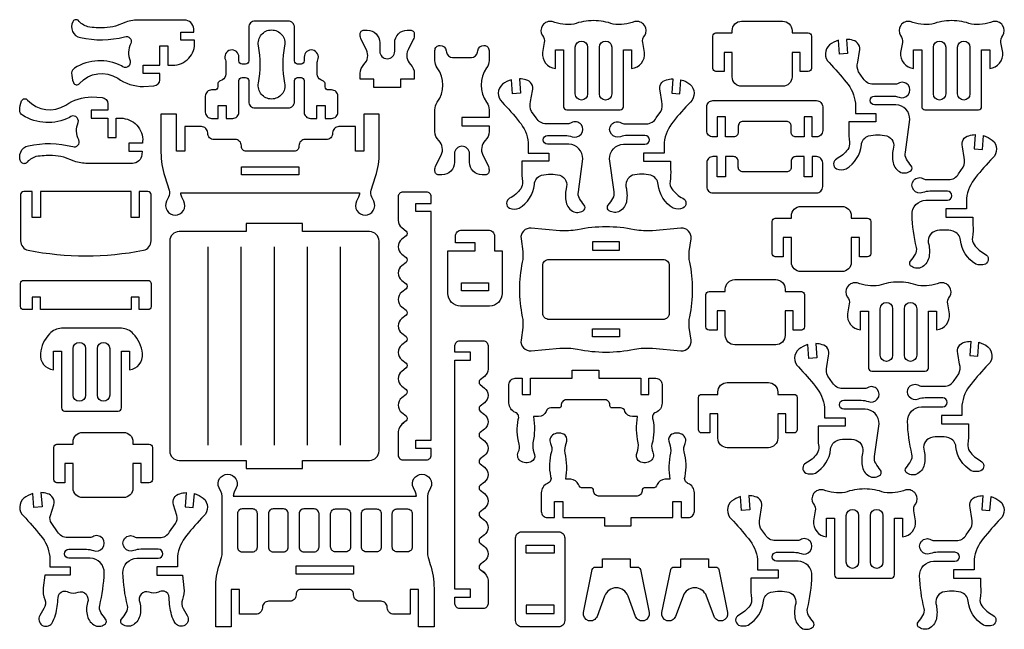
# Model space of a CAD drawing. Extents: x 356 to 1082, y -449 to 448.
# Tile 2 of 2: x 356 to 1082, y 0 to 448. Entities that reach past the tile are written whole.
import ezdxf

# ---------------------------------------------------------------- set-up
doc = ezdxf.new("R2010")
doc.units = 0
doc.header["$MEASUREMENT"] = 0
doc.layers.add('KONTUR', color=20, linetype='CONTINUOUS')

msp = doc.modelspace()

# ---------------------------------------------------------------- linework, layer by layer
at = {"layer": 'KONTUR'}
for points in [[(465.6, 414.82), (469.11, 414.82, 0.433432), (485.23, 432.02), (485.16, 433.18), (475.03, 433.18), (475.03, 439.18), (484.76, 439.18), (484.61, 441.59, 0.395253), (477.7, 448.07), (444.71, 448.07, 0.077687), (434.67, 446.5), (427.06, 443.52, -0.042031), (418.85, 442.36, -0.051106), (406.65, 443.09, -0.13778), (399.36, 447.86, 0.443717), (395.43, 446.81, 0.213303), (395.4, 439.74, 0.283264), (401.09, 435.24, 0.123296), (433.68, 435.74, -0.670336), (438.16, 430.82, 0.213141), (437.74, 418, -0.77774), (431.3, 414.29, 0.263991), (396.83, 412.63, 0.272682), (394.67, 409.09, 0.117689), (396.06, 402.02, 0.58058), (400.45, 401.43, -0.364324), (428.59, 405.22, 0.149435), (447.6, 399.06), (455.28, 399.55, 0.395611), (459.6, 404.16), (459.6, 408.82), (447.23, 408.82), (447.23, 414.82), (459.6, 414.82), (459.6, 428.95), (465.6, 428.95)], [(575.97, 418.75, 0.474116), (572.19, 425.92, 0.474116), (565.92, 420.79), (565.92, 417.95, -0.414214), (563.62, 415.64), (561.08, 415.64, -0.414214), (558.77, 417.95), (558.77, 442.72, 0.414214), (554.16, 447.34), (529.69, 447.34, 0.414214), (525.08, 442.72), (525.08, 417.95, -0.414214), (522.77, 415.64), (520.23, 415.64, -0.414214), (517.92, 417.95), (517.92, 420.79, 0.474116), (511.65, 425.92, 0.474116), (507.88, 418.75, -0.10039), (508.24, 416.96), (508.24, 408.21, -0.283093), (505.7, 404.09), (503.61, 403.03, 0.283093), (502.34, 400.97), (502.34, 398.91, -0.414214), (500.04, 396.6), (497.74, 396.6, 0.414214), (493.12, 391.99), (493.12, 380.25, 0.414214), (497.74, 375.64), (502.52, 375.64), (502.52, 385.14), (508.52, 385.14), (508.52, 375.64), (513.31, 375.64, 0.414214), (517.92, 380.25), (517.92, 403.47, -0.414214), (520.23, 405.78), (522.77, 405.78, -0.414214), (525.08, 403.47), (525.08, 387.95, 0.414214), (529.69, 383.33), (554.16, 383.33, 0.414214), (558.77, 387.95), (558.77, 403.47, -0.414214), (561.08, 405.78), (563.62, 405.78, -0.414214), (565.92, 403.47), (565.92, 380.25, 0.414214), (570.54, 375.64), (575.32, 375.64), (575.32, 385.14), (581.32, 385.14), (581.32, 375.64), (586.11, 375.64, 0.414214), (590.72, 380.25), (590.72, 391.99, 0.414214), (586.11, 396.6), (583.81, 396.6, -0.414214), (581.5, 398.91), (581.5, 400.97, 0.283093), (580.23, 403.03), (578.14, 404.09, -0.283093), (575.61, 408.21), (575.61, 416.96, -0.10039)], [(779.05, 447.6, 0.088383), (764.55, 444.99, -0.111237), (748.57, 446.88, 0.672511), (741.39, 436.57, -0.226774), (742.76, 431.42), (741.42, 424.19, 0.411397), (751.01, 412.39), (751.01, 426.08), (757.01, 426.08), (757.01, 384.28, 0.414214), (759.32, 381.98), (798.79, 381.98, 0.414214), (801.09, 384.28), (801.09, 426.08), (807.09, 426.08), (807.09, 412.39, 0.411397), (816.69, 424.19), (815.34, 431.42, -0.226774), (816.72, 436.57, 0.672511), (809.54, 446.88, -0.111237), (793.56, 444.99, 0.088383)], [(881.16, 406.2), (881.16, 424.27), (875.16, 424.27), (875.16, 410.14), (869.21, 410.14, -0.414214), (866.9, 412.45), (866.9, 436.23, -0.414214), (869.21, 438.53), (881.16, 438.53), (881.16, 440.28, -0.414214), (888.09, 447.21), (918.32, 447.21, -0.414214), (925.25, 440.28), (925.25, 438.53), (937.21, 438.53, -0.414214), (939.51, 436.23), (939.51, 412.45, -0.414214), (937.21, 410.14), (931.25, 410.14), (931.25, 424.27), (925.25, 424.27), (925.25, 406.2, -0.414214), (918.32, 399.28), (888.09, 399.28, -0.414214)], [(1042.84, 447.6, 0.088383), (1028.33, 444.99, -0.111237), (1012.35, 446.88, 0.672511), (1005.17, 436.57, -0.226774), (1006.55, 431.42), (1005.2, 424.19, 0.411397), (1014.8, 412.39), (1014.8, 426.08), (1020.8, 426.08), (1020.8, 384.28, 0.414214), (1023.11, 381.98), (1062.58, 381.98, 0.414214), (1064.88, 384.28), (1064.88, 426.08), (1070.88, 426.08), (1070.88, 412.39, 0.411397), (1080.48, 424.19), (1079.13, 431.42, -0.226774), (1080.51, 436.57, 0.672511), (1073.33, 446.88, -0.111237), (1057.35, 444.99, 0.088383)], [(532.29, 429.1, -0.471204), (541.92, 440.77, -0.471204), (551.55, 429.1, 0.095585), (551.55, 401.57, -0.471204), (541.92, 389.9, -0.471204), (532.29, 401.57, 0.095585)], [(617.24, 398.42), (617.24, 404.42), (607.19, 404.42), (607.19, 408.77, -0.201878), (609.97, 415.37, 0.325635), (611.78, 426.09), (607.92, 433.83, -0.116123), (607.19, 436.92), (607.19, 437.84, -0.414214), (609.96, 440.61), (612.36, 440.61, -0.414214), (621.59, 431.38), (621.59, 425.09, 1), (632.64, 425.09), (632.64, 431.38, -0.414214), (641.87, 440.61), (644.27, 440.61, -0.414214), (647.04, 437.84), (647.04, 436.92, -0.116123), (646.31, 433.83), (642.45, 426.09, 0.325635), (644.26, 415.37, -0.201878), (647.04, 408.77), (647.04, 404.42), (636.99, 404.42), (636.99, 398.42)], [(702.09, 418.35, -0.158286), (700.33, 412.93, 0.324707), (700.33, 387.49, -0.158286), (702.09, 382.07), (702.09, 376.3), (682.16, 376.3), (682.16, 370.3), (702.09, 370.3), (702.09, 365.95, -0.201878), (699.31, 359.35, 0.325635), (697.5, 348.63), (701.36, 340.89, -0.116123), (702.09, 337.8), (702.09, 336.88, -0.414214), (699.32, 334.11), (696.92, 334.11, -0.414214), (687.69, 343.34), (687.69, 349.63, 1), (676.64, 349.63), (676.64, 343.34, -0.414214), (667.41, 334.11), (665.01, 334.11, -0.414214), (662.24, 336.88), (662.24, 337.8, -0.116123), (662.96, 340.89), (666.83, 348.63, 0.325635), (665.02, 359.35, -0.201878), (662.24, 365.95), (662.24, 382.07, -0.158286), (664, 387.49, 0.324707), (664, 412.93, -0.158286), (662.24, 418.35), (662.24, 425.72, -0.414214), (665.93, 429.41), (666, 429.41, -0.373213), (670.57, 425.45), (670.71, 424.49, 0.373213), (675.28, 420.53), (689.05, 420.53, 0.373213), (693.62, 424.49), (693.75, 425.45, -0.373213), (698.32, 429.41), (698.39, 429.41, -0.414214), (702.09, 425.72)], [(765.6, 427.97, -1), (774.67, 427.97), (774.67, 393.64, -1), (765.6, 393.64)], [(783.44, 427.97, -1), (792.51, 427.97), (792.51, 393.64, -1), (783.44, 393.64)], [(967.56, 358.19, -0.180382), (966.31, 352.86, -0.114184), (958.14, 345.85, 0.61467), (958, 338.59, 0.190419), (965.12, 338.59, 0.236111), (976.35, 356.14, -0.305922), (981.69, 362.82, -0.117873), (995.09, 362.82, -0.410093), (999.72, 352.94, 0.099629), (999.72, 342.99, 0.228734), (1005.44, 335.94, 0.269899), (1013.08, 337.32, 0.341497), (1013.08, 340.79, -0.037711), (1009.58, 345.74, -0.201322), (1008.74, 350.74), (1012.03, 374.8, 0.414214), (1001.8, 385.63), (986.01, 385.63, -1), (986.01, 392.14), (998.89, 392.14, -0.088172), (1004.11, 391.21, 0.31679), (1010.74, 392.99, 0.844509), (1003.53, 401.42, -0.139482), (1000.96, 400.73), (985.08, 400.73, -0.267949), (977.7, 404.99), (974.24, 409.85, -0.174881), (973.6, 417.01), (974.86, 424.94, 0.443368), (970.16, 433.08, 0.062392), (965.43, 433.85), (966.21, 423.32), (960.23, 422.88), (959.47, 433.14, 0.096799), (952.87, 429.8, 0.444682), (952.57, 416.68, -0.025048), (965.2, 402.27, -0.150438), (971.89, 386.91), (971.89, 379.17), (987.03, 379.17), (987.03, 373.17), (967.12, 373.17), (967.12, 367.33, 0.057319)], [(1029.39, 427.97, -1), (1038.46, 427.97), (1038.46, 393.64, -1), (1029.39, 393.64)], [(1047.23, 427.97, -1), (1056.29, 427.97), (1056.29, 393.64, -1), (1047.23, 393.64)], [(726.69, 329.16, -0.180382), (725.44, 323.83, -0.114184), (717.27, 316.82, 0.61467), (717.12, 309.56, 0.190419), (724.25, 309.56, 0.236111), (735.48, 327.11, -0.305922), (740.82, 333.79, -0.117873), (754.21, 333.79, -0.410093), (758.85, 323.91, 0.099629), (758.85, 313.96, 0.228734), (764.56, 306.91, 0.269899), (772.21, 308.29, 0.341497), (772.21, 311.76, -0.037711), (768.71, 316.71, -0.201322), (767.86, 321.71), (771.15, 345.77, 0.414214), (760.92, 356.6), (745.14, 356.6, -1), (745.14, 363.11), (758.02, 363.11, -0.088172), (763.24, 362.18, 0.31679), (769.87, 363.96, 0.844509), (762.66, 372.39, -0.139482), (760.09, 371.7), (744.2, 371.7, -0.267949), (736.83, 375.96), (733.36, 380.82, -0.174881), (732.73, 387.97), (733.99, 395.91, 0.443368), (729.28, 404.05, 0.062392), (724.56, 404.82), (725.34, 394.29), (719.36, 393.85), (718.59, 404.11, 0.096799), (712, 400.77, 0.444682), (711.69, 387.65, -0.025048), (724.32, 373.24, -0.150438), (731.02, 357.88), (731.02, 350.14), (746.16, 350.14), (746.16, 344.14), (726.25, 344.14), (726.25, 338.3, 0.057319)], [(835.38, 329.16, 0.180382), (836.63, 323.83, 0.114184), (844.8, 316.82, -0.61467), (844.94, 309.56, -0.190419), (837.82, 309.56, -0.236111), (826.59, 327.11, 0.305922), (821.25, 333.79, 0.117873), (807.85, 333.79, 0.410093), (803.22, 323.91, -0.099629), (803.22, 313.96, -0.228734), (797.5, 306.91, -0.269899), (789.86, 308.29, -0.341497), (789.86, 311.76, 0.037711), (793.36, 316.71, 0.201322), (794.2, 321.71), (790.91, 345.77, -0.414214), (801.14, 356.6), (816.93, 356.6, 1), (816.93, 363.11), (804.05, 363.11, 0.088172), (798.82, 362.18, -0.31679), (792.2, 363.96, -0.844509), (799.41, 372.39, 0.139482), (801.98, 371.7), (817.86, 371.7, 0.267949), (825.24, 375.96), (828.7, 380.82, 0.174881), (829.34, 387.97), (828.08, 395.91, -0.443368), (832.78, 404.05, -0.062392), (837.51, 404.82), (836.73, 394.29), (842.71, 393.85), (843.47, 404.11, -0.096799), (850.07, 400.77, -0.444682), (850.37, 387.65, 0.025048), (837.74, 373.24, 0.150438), (831.05, 357.88), (831.05, 350.14), (815.91, 350.14), (815.91, 344.14), (835.82, 344.14), (835.82, 338.3, -0.057319)], [(427.34, 375.79), (430.85, 375.79, -0.433432), (446.97, 358.58), (446.89, 357.42), (436.77, 357.42), (436.77, 351.42), (446.5, 351.42), (446.35, 349.01, -0.395253), (439.44, 342.54), (406.45, 342.54, -0.077687), (396.41, 344.11), (388.8, 347.09, 0.042031), (380.59, 348.25, 0.051106), (368.39, 347.52, 0.13778), (361.09, 342.74, -0.443717), (357.16, 343.8, -0.213303), (357.14, 350.86, -0.283264), (362.83, 355.36, -0.123296), (395.42, 354.87, 0.670336), (399.9, 359.79, -0.213141), (399.47, 372.6, 0.77774), (393.04, 376.32, -0.263991), (358.57, 377.98, -0.272682), (356.41, 381.52, -0.117689), (357.8, 388.58, -0.58058), (362.18, 389.18, 0.364324), (390.33, 385.38, -0.149435), (409.34, 391.54), (417.02, 391.05, -0.395611), (421.34, 386.45), (421.34, 381.79), (408.97, 381.79), (408.97, 375.79), (421.34, 375.79), (421.34, 361.66), (427.34, 361.66)], [(882.2, 362.04), (876.19, 362.04), (876.19, 376.82), (870.19, 376.82), (870.19, 362.04), (867.04, 362.04, -0.414214), (862.42, 366.65), (862.42, 384.14, -0.414214), (867.04, 388.75), (943.23, 388.75, -0.414214), (947.85, 384.14), (947.85, 366.65, -0.414214), (943.23, 362.04), (940.09, 362.04), (940.09, 376.82), (934.09, 376.82), (934.09, 362.04), (928.08, 362.04, -0.414214), (924.61, 365.5), (924.61, 369.9, 0.414214), (921.15, 373.37), (889.12, 373.37, 0.414214), (885.66, 369.9), (885.66, 365.5, -0.414214)], [(609.76, 378.86), (609.76, 351.46), (603.76, 351.46), (603.76, 369.64), (591.51, 369.64, 0.414214), (586.89, 365.03), (586.89, 364.73, -0.414214), (582.28, 360.12), (566.67, 360.12, 0.414214), (562.06, 355.5), (562.06, 354.93, -0.414214), (558.59, 351.46), (523.16, 351.46, -0.414214), (519.69, 354.93), (519.69, 355.5, 0.414214), (515.08, 360.12), (499.47, 360.12, -0.414214), (494.86, 364.73), (494.86, 365.03, 0.414214), (490.24, 369.64), (477.99, 369.64), (477.99, 351.46), (471.99, 351.46), (471.99, 378.86), (460.47, 378.86), (460.47, 350.63, 0.077953), (463.24, 332.96), (466.48, 322.91, -0.19395), (466.1, 317.75), (464.59, 314.65, 0.55474), (470.93, 304.48, 0.55474), (477.28, 314.65), (475.76, 317.75, -0.114229), (475.06, 320.79), (606.69, 320.79, -0.114229), (605.99, 317.75), (604.47, 314.65, 0.55474), (610.82, 304.48, 0.55474), (617.16, 314.65), (615.65, 317.75, -0.19395), (615.27, 322.91), (618.51, 332.96, 0.077953), (621.28, 350.63), (621.28, 378.86)], [(1058.08, 288.05, 0.180382), (1059.34, 282.72, 0.114184), (1067.51, 275.71, -0.61467), (1067.65, 268.45, -0.190419), (1060.53, 268.45, -0.236111), (1049.29, 286.01, 0.305922), (1043.96, 292.68, 0.117873), (1030.56, 292.68, 0.410093), (1025.92, 282.8, -0.099629), (1025.92, 272.86, -0.228734), (1020.21, 265.8, -0.269899), (1012.56, 267.19, -0.341497), (1012.56, 270.65, 0.037711), (1016.07, 275.61, 0.201322), (1016.91, 280.61, -0.052119), (1013.62, 304.67, -0.414214), (1023.85, 315.49), (1039.64, 315.49, 1), (1039.64, 322), (1026.75, 322, 0.088172), (1021.53, 321.07, -0.31679), (1014.91, 322.85, -0.844509), (1022.11, 331.28, 0.139482), (1024.69, 330.59), (1040.57, 330.59, 0.267949), (1047.94, 334.85), (1051.41, 339.71, 0.174881), (1052.04, 346.87), (1050.79, 354.8, -0.443368), (1055.49, 362.94, -0.062392), (1060.22, 363.71), (1059.43, 353.19), (1065.42, 352.74), (1066.18, 363, -0.096799), (1072.77, 359.66, -0.444682), (1073.08, 346.54, 0.025048), (1060.45, 332.13, 0.150438), (1053.76, 316.77), (1053.76, 309.03), (1038.61, 309.03), (1038.61, 303.03), (1058.52, 303.03), (1058.52, 297.19, -0.057319)], [(882.2, 347.55), (876.19, 347.55), (876.19, 332.76), (870.19, 332.76), (870.19, 347.55), (867.04, 347.55, 0.414214), (862.42, 342.94), (862.42, 325.45, 0.414214), (867.04, 320.83), (943.23, 320.83, 0.414214), (947.85, 325.45), (947.85, 342.94, 0.414214), (943.23, 347.55), (940.09, 347.55), (940.09, 332.76), (934.09, 332.76), (934.09, 347.55), (928.08, 347.55, 0.414214), (924.61, 344.09), (924.61, 339.68, -0.414214), (921.15, 336.22), (889.12, 336.22, -0.414214), (885.66, 339.68), (885.66, 344.09, 0.414214)], [(371.69, 321.84), (371.69, 302.73), (365.69, 302.73), (365.69, 321.84), (359.35, 321.84, 0.414214), (357.04, 319.53), (357.04, 285.42, 0.358275), (362.63, 278.62, 0.097651), (447.55, 278.62, 0.358275), (453.13, 285.42), (453.13, 319.53, 0.414214), (450.83, 321.84), (444.49, 321.84), (444.49, 302.73), (438.49, 302.73), (438.49, 321.84)], [(639.39, 151.81, 0.229334), (635.19, 145.14), (635.19, 127.84, 0.414214), (638.66, 124.37), (656.06, 124.37, 0.414214), (659.52, 127.84), (659.52, 132.73), (648.18, 132.73), (648.18, 138.73), (659.52, 138.73), (659.52, 307.07), (648.18, 307.07), (648.18, 313.07), (659.52, 313.07), (659.52, 317.96, 0.414214), (656.06, 321.43), (638.66, 321.43, 0.414214), (635.19, 317.96), (635.19, 300.66, 0.229334), (637.82, 295.23), (640.95, 292.76, -0.484131), (640.95, 289.14), (637.83, 286.67, 0.484131), (637.83, 275.78), (640.95, 273.32, -0.484131), (640.95, 269.7), (637.83, 267.23, 0.484131), (637.83, 256.34), (640.95, 253.87, -0.484131), (640.95, 250.25), (637.83, 247.79, 0.484131), (637.83, 236.9), (640.95, 234.43, -0.484131), (640.95, 230.81), (637.83, 228.35, 0.484131), (637.83, 217.45), (640.95, 214.99, -0.484131), (640.95, 211.37), (637.83, 208.9, 0.484131), (637.83, 198.01), (640.95, 195.55, -0.484131), (640.95, 191.93), (637.83, 189.46, 0.484131), (637.83, 178.57), (640.95, 176.1, -0.484131), (640.95, 172.48), (637.83, 170.02, 0.484131), (637.83, 159.13), (640.95, 156.66, -0.484131), (640.95, 153.04), (637.83, 150.58)], [(924.84, 269.83), (924.84, 287.9), (918.84, 287.9), (918.84, 273.77), (912.88, 273.77, -0.414214), (910.58, 276.08), (910.58, 299.86, -0.414214), (912.88, 302.16), (924.84, 302.16), (924.84, 303.91, -0.414214), (931.77, 310.84), (962, 310.84, -0.414214), (968.93, 303.91), (968.93, 302.16), (980.88, 302.16, -0.414214), (983.19, 299.86), (983.19, 276.08, -0.414214), (980.88, 273.77), (974.93, 273.77), (974.93, 287.9), (968.93, 287.9), (968.93, 269.83, -0.414214), (962, 262.91), (931.77, 262.91, -0.414214)], [(621.07, 130.87), (621.07, 285.38, 0.414214), (614.14, 292.3), (564.8, 292.3), (564.8, 298.3), (523.13, 298.3), (523.13, 292.3), (473.79, 292.3, 0.414214), (466.87, 285.38), (466.87, 130.87, 0.414214), (473.79, 123.95), (523.13, 123.95), (523.13, 117.95), (564.8, 117.95), (564.8, 123.95), (614.14, 123.95, 0.414214)], [(681.08, 237.52, -0.414214), (671.85, 246.75), (671.85, 278.09), (691.78, 278.09), (691.78, 284.09), (677.35, 284.09), (677.35, 288.77, -0.414214), (681.96, 293.39), (701.59, 293.39, -0.414214), (706.21, 288.77), (706.21, 278.09), (711.7, 278.09), (711.7, 246.75, -0.414214), (702.47, 237.52)], [(724.44, 249.74, 0.05321), (726.58, 229.69, -0.086893), (726.9, 221.73), (725.64, 212.41, 0.481055), (733.11, 204.59), (754.11, 206.46, -0.071729), (767.27, 205.74, 0.09921), (809.24, 205.74, -0.071729), (822.4, 206.46), (843.4, 204.59, 0.481055), (850.87, 212.41), (849.61, 221.73, -0.086893), (849.93, 229.69, 0.05321), (852.06, 249.74, 0.05321), (849.93, 269.78, -0.086893), (849.61, 277.74), (850.87, 287.06, 0.481055), (843.4, 294.88), (822.4, 293.01, -0.071729), (809.24, 293.73, 0.09921), (767.27, 293.73, -0.071729), (754.11, 293.01), (733.11, 294.88, 0.481055), (725.64, 287.06), (726.9, 277.74, -0.086893), (726.58, 269.78, 0.05321)], [(830.21, 227.65), (746.3, 227.65, -0.414214), (741.69, 232.26), (741.69, 267.21, -0.414214), (746.3, 271.83), (830.21, 271.83, -0.414214), (834.82, 267.21), (834.82, 232.26, -0.414214)], [(438.49, 234.91), (371.69, 234.91), (371.69, 244.03), (365.69, 244.03), (365.69, 234.91), (359.35, 234.91, -0.414214), (357.04, 237.21), (357.04, 254.1, -0.414214), (359.35, 256.41), (450.83, 256.41, -0.414214), (453.13, 254.1), (453.13, 237.21, -0.414214), (450.83, 234.91), (444.49, 234.91), (444.49, 244.03), (438.49, 244.03)], [(876.11, 215.95), (876.11, 234.01), (870.11, 234.01), (870.11, 219.88), (864.15, 219.88, -0.414214), (861.85, 222.19), (861.85, 245.97, -0.414214), (864.15, 248.28), (876.11, 248.28), (876.11, 250.03, -0.414214), (883.03, 256.95), (913.27, 256.95, -0.414214), (920.19, 250.03), (920.19, 248.28), (932.15, 248.28, -0.414214), (934.46, 245.97), (934.46, 222.19, -0.414214), (932.15, 219.88), (926.19, 219.88), (926.19, 234.01), (920.19, 234.01), (920.19, 215.95, -0.414214), (913.27, 209.02), (883.03, 209.02, -0.414214)], [(1003.65, 255.22, 0.088383), (989.14, 252.61, -0.111237), (973.16, 254.51, 0.672511), (965.98, 244.2, -0.226774), (967.36, 239.05), (966.02, 231.82, 0.411397), (975.61, 220.02), (975.61, 233.71), (981.61, 233.71), (981.61, 191.91, 0.414214), (983.92, 189.6), (1023.39, 189.6, 0.414214), (1025.69, 191.91), (1025.69, 233.71), (1031.69, 233.71), (1031.69, 220.02, 0.411397), (1041.29, 231.82), (1039.94, 239.05, -0.226774), (1041.32, 244.2, 0.672511), (1034.14, 254.51, -0.111237), (1018.16, 252.61, 0.088383)], [(990.2, 235.6, -1), (999.27, 235.6), (999.27, 201.27, -1), (990.2, 201.27)], [(1008.04, 235.6, -1), (1017.11, 235.6), (1017.11, 201.27, -1), (1008.04, 201.27)], [(431.29, 221.21), (387.21, 221.21, 0.200898), (378.46, 217.15, 0.168545), (371.61, 202.48, 0.411397), (381.21, 190.68), (381.21, 204.37), (387.21, 204.37), (387.21, 162.57, 0.414214), (389.51, 160.26), (428.98, 160.26, 0.414214), (431.29, 162.57), (431.29, 204.37), (437.29, 204.37), (437.29, 190.68, 0.411397), (446.88, 202.48, 0.168545), (440.04, 217.15, 0.200898)], [(395.79, 206.26, -1), (404.86, 206.26), (404.86, 171.93, -1), (395.79, 171.93)], [(413.63, 206.26, -1), (422.7, 206.26), (422.7, 171.93, -1), (413.63, 171.93)], [(697.15, 42.33, -0.229334), (701.34, 35.67), (701.34, 18.36, -0.414214), (697.88, 14.9), (680.47, 14.9, -0.414214), (677.01, 18.36), (677.01, 23.25), (688.35, 23.25), (688.35, 29.25), (677.01, 29.25), (677.01, 197.6), (688.35, 197.6), (688.35, 203.6), (677.01, 203.6), (677.01, 208.49, -0.414214), (680.47, 211.95), (697.88, 211.95, -0.414214), (701.34, 208.49), (701.34, 191.18, -0.229334), (698.71, 185.75), (695.58, 183.28, 0.484131), (695.58, 179.66), (698.7, 177.2, -0.484131), (698.7, 166.31), (695.58, 163.84, 0.484131), (695.58, 160.22), (698.7, 157.76, -0.484131), (698.7, 146.86), (695.58, 144.4, 0.484131), (695.58, 140.78), (698.7, 138.31, -0.484131), (698.7, 127.42), (695.58, 124.96, 0.484131), (695.58, 121.34), (698.7, 118.87, -0.484131), (698.7, 107.98), (695.58, 105.51, 0.484131), (695.58, 101.89), (698.7, 99.43, -0.484131), (698.7, 88.54), (695.58, 86.07, 0.484131), (695.58, 82.45), (698.7, 79.99, -0.484131), (698.7, 69.09), (695.58, 66.63, 0.484131), (695.58, 63.01), (698.7, 60.54, -0.484131), (698.7, 49.65), (695.58, 47.19, 0.484131), (695.58, 43.57), (698.7, 41.1)], [(1054.76, 135.94, 0.180382), (1056.02, 130.6, 0.114184), (1064.19, 123.6, -0.61467), (1064.33, 116.33, -0.190419), (1057.21, 116.33, -0.236111), (1045.97, 133.89, 0.305922), (1040.64, 140.57, 0.117873), (1027.24, 140.57, 0.410093), (1022.6, 130.68, -0.099629), (1022.6, 120.74, -0.228734), (1016.89, 113.69, -0.269899), (1009.24, 115.07, -0.341497), (1009.24, 118.53, 0.037711), (1012.75, 123.49, 0.201322), (1013.59, 128.49, -0.052119), (1010.3, 152.55, -0.414214), (1020.53, 163.38), (1036.32, 163.38, 1), (1036.32, 169.89), (1023.43, 169.89, 0.088172), (1018.21, 168.96, -0.31679), (1011.59, 170.73, -0.844509), (1018.79, 179.16, 0.139482), (1021.37, 178.47), (1037.25, 178.47, 0.267949), (1044.62, 182.73), (1048.09, 187.59, 0.174881), (1048.72, 194.75), (1047.47, 202.68, -0.443368), (1052.17, 210.83, -0.062392), (1056.9, 211.6), (1056.11, 201.07), (1062.1, 200.63), (1062.86, 210.88, -0.096799), (1069.45, 207.54, -0.444682), (1069.76, 194.43, 0.025048), (1057.13, 180.02, 0.150438), (1050.43, 164.66), (1050.43, 156.91), (1035.29, 156.91), (1035.29, 150.91), (1055.2, 150.91), (1055.2, 145.07, -0.057319)], [(944.91, 134.21, -0.180382), (943.65, 128.88, -0.114184), (935.48, 121.87, 0.61467), (935.34, 114.61, 0.190419), (942.46, 114.61, 0.236111), (953.7, 132.16, -0.305922), (959.03, 138.84, -0.117873), (972.43, 138.84, -0.410093), (977.07, 128.96, 0.099629), (977.07, 119.01, 0.228734), (982.78, 111.96, 0.269899), (990.43, 113.34, 0.341497), (990.43, 116.81, -0.037711), (986.92, 121.76, -0.201322), (986.08, 126.76), (989.37, 150.82, 0.414214), (979.14, 161.65), (963.35, 161.65, -1), (963.35, 168.16), (976.24, 168.16, -0.088172), (981.46, 167.23, 0.31679), (988.08, 169.01, 0.844509), (980.88, 177.44, -0.139482), (978.3, 176.75), (962.42, 176.75, -0.267949), (955.05, 181), (951.58, 185.87, -0.174881), (950.95, 193.02), (952.2, 200.96, 0.443368), (947.5, 209.1, 0.062392), (942.77, 209.87), (943.56, 199.34), (937.57, 198.9), (936.81, 209.15, 0.096799), (930.22, 205.81, 0.444682), (929.91, 192.7, -0.025048), (942.54, 178.29, -0.150438), (949.23, 162.93), (949.23, 155.19), (964.38, 155.19), (964.38, 149.19), (944.47, 149.19), (944.47, 143.34, 0.057319)], [(787.49, 168.55), (758.86, 168.55, 0.416597), (755.24, 164.19, -0.438914), (753.74, 162.56), (747.5, 162.58, 0.358235), (744.16, 159.99, -0.29887), (738.6, 156.16), (734.86, 156.16, -0.094158), (734.42, 136.86, 0.135936), (735.13, 129.8, -0.332095), (734.31, 123.72, -0.307804), (725.96, 123.08, -0.401002), (723.61, 129.92, 0.181945), (724.25, 135.96, -0.117839), (723.61, 154.04, 0.432952), (721.48, 159.27, -0.31016), (716.79, 166.11), (716.79, 179.78, -0.414214), (721.4, 184.4), (726.56, 184.4), (726.56, 172.47), (732.56, 172.47), (732.56, 184.4), (763.28, 184.4), (763.28, 190.4), (783.07, 190.4), (783.07, 184.4), (813.78, 184.4), (813.78, 172.47), (819.78, 172.47), (819.78, 184.4), (824.94, 184.4, -0.414214), (829.56, 179.78), (829.56, 166.11, -0.31016), (824.86, 159.27, 0.432952), (822.74, 154.04, -0.117839), (822.1, 135.96, 0.181945), (822.74, 129.92, -0.401002), (820.39, 123.08, -0.307804), (812.03, 123.72, -0.332095), (811.21, 129.8, 0.135936), (811.92, 136.86, -0.094158), (811.48, 156.16), (807.75, 156.16, -0.29887), (802.19, 159.99, 0.358235), (798.85, 162.58), (792.61, 162.56, -0.438914), (791.11, 164.19, 0.416597)], [(870.64, 140.2), (870.64, 158.27), (864.64, 158.27), (864.64, 144.13), (858.68, 144.13, -0.414214), (856.38, 146.44), (856.38, 170.22, -0.414214), (858.68, 172.53), (870.64, 172.53), (870.64, 174.28, -0.414214), (877.56, 181.2), (907.8, 181.2, -0.414214), (914.72, 174.28), (914.72, 172.53), (926.68, 172.53, -0.414214), (928.99, 170.22), (928.99, 146.44, -0.414214), (926.68, 144.13), (920.72, 144.13), (920.72, 158.27), (914.72, 158.27), (914.72, 140.2, -0.414214), (907.8, 133.27), (877.56, 133.27, -0.414214)], [(395.76, 103.48), (395.76, 121.54), (389.76, 121.54), (389.76, 107.41), (383.8, 107.41, -0.414214), (381.49, 109.72), (381.49, 133.5, -0.414214), (383.8, 135.81), (395.76, 135.81), (395.76, 137.56, -0.414214), (402.68, 144.48), (432.92, 144.48, -0.414214), (439.84, 137.56), (439.84, 135.81), (451.8, 135.81, -0.414214), (454.11, 133.5), (454.11, 109.72, -0.414214), (451.8, 107.41), (445.84, 107.41), (445.84, 121.54), (439.84, 121.54), (439.84, 103.48, -0.414214), (432.92, 96.55), (402.68, 96.55, -0.414214)], [(811.26, 97.63), (782.63, 97.63, -0.416597), (779.01, 101.99, 0.438914), (777.51, 103.63), (771.27, 103.61, -0.358235), (767.93, 106.19, 0.29887), (762.37, 110.03), (758.63, 110.03, 0.094158), (758.19, 129.32, -0.135936), (758.9, 136.39, 0.332095), (758.08, 142.47, 0.307804), (749.73, 143.1, 0.401002), (747.38, 136.26, -0.181945), (748.02, 130.23, 0.117839), (747.38, 112.15, -0.432952), (745.25, 106.92, 0.31016), (740.56, 100.08), (740.56, 86.4, 0.414214), (745.17, 81.79), (750.33, 81.79), (750.33, 93.72), (756.33, 93.72), (756.33, 81.79), (787.05, 81.79), (787.05, 75.79), (806.84, 75.79), (806.84, 81.79), (837.55, 81.79), (837.55, 93.72), (843.55, 93.72), (843.55, 81.79), (848.71, 81.79, 0.414214), (853.33, 86.4), (853.33, 100.08, 0.31016), (848.63, 106.92, -0.432952), (846.51, 112.15, 0.117839), (845.87, 130.23, -0.181945), (846.51, 136.26, 0.401002), (844.16, 143.1, 0.307804), (835.8, 142.47, 0.332095), (834.98, 136.39, -0.135936), (835.69, 129.32, 0.094158), (835.25, 110.03), (831.52, 110.03, 0.29887), (825.96, 106.19, -0.358235), (822.62, 103.61), (816.38, 103.63, 0.438914), (814.88, 101.99, -0.416597)], [(650.03, 1.51), (650.03, 28.9), (644.03, 28.9), (644.03, 10.73), (631.78, 10.73, -0.414214), (627.17, 15.34), (627.17, 15.63, 0.414214), (622.55, 20.25), (606.94, 20.25, -0.414214), (602.33, 24.86), (602.33, 25.44, 0.414214), (598.87, 28.9), (581.15, 28.9), (563.43, 28.9, 0.414214), (559.97, 25.44), (559.97, 24.86, -0.414214), (555.35, 20.25), (539.74, 20.25, 0.414214), (535.13, 15.63), (535.13, 15.34, -0.414214), (530.51, 10.73), (518.26, 10.73), (518.26, 28.9), (512.26, 28.9), (512.26, 1.51), (500.74, 1.51), (500.74, 29.74, -0.077953), (503.51, 47.4), (504.89, 51.68, 0.077953), (505.44, 55.22), (505.44, 97.98, 0.09608), (504.76, 100.53), (503.24, 103.62, -0.55474), (509.59, 113.79, -0.55474), (515.93, 103.62), (514.42, 100.53, 0.114229), (513.71, 97.48), (648.58, 97.48, 0.114229), (647.88, 100.53), (646.36, 103.62, -0.55474), (652.71, 113.79, -0.55474), (659.05, 103.62), (657.54, 100.53, 0.09608), (656.85, 97.98), (656.85, 55.22, 0.077953), (657.4, 51.68), (658.78, 47.4, -0.077953), (661.55, 29.74), (661.55, 1.51)], [(978.68, 102.88, 0.088383), (964.17, 100.27, -0.111237), (948.19, 102.17, 0.672511), (941.01, 91.85, -0.226774), (942.39, 86.71), (941.04, 79.48, 0.411397), (950.64, 67.68), (950.64, 81.37), (956.64, 81.37), (956.64, 39.57, 0.414214), (958.94, 37.26), (998.41, 37.26, 0.414214), (1000.72, 39.57), (1000.72, 81.37), (1006.72, 81.37), (1006.72, 67.68, 0.411397), (1016.31, 79.48), (1014.97, 86.71, -0.226774), (1016.34, 91.85, 0.672511), (1009.17, 102.17, -0.111237), (993.18, 100.27, 0.088383)], [(378.51, 45.49), (393.65, 45.49), (393.65, 39.49), (374.87, 39.49), (373.74, 30.17, 0.127457), (374.89, 21.48, -0.24599), (374.25, 14.88), (371.3, 9.76, 0.95683), (379.97, 3.89, 0.082114), (382.82, 10.26, 0.051047), (384.68, 22.79, -0.333842), (388.38, 27.71, -0.160842), (392.43, 26.89, 0.220914), (399.37, 27.04, -0.628977), (406.34, 19.27, 0.137758), (406.34, 9.32, 0.228734), (412.05, 2.27, 0.269899), (419.7, 3.65, 0.341497), (419.7, 7.11, -0.037711), (416.19, 12.07, -0.201322), (415.35, 17.07, 0.052119), (418.64, 41.13, 0.414214), (408.41, 51.96), (392.62, 51.96, -1), (392.62, 58.47), (405.51, 58.47, -0.088172), (410.73, 57.54, 0.31679), (417.35, 59.31, 0.844509), (410.15, 67.74, -0.139482), (407.57, 67.05), (391.69, 67.05, -0.267949), (384.32, 71.31), (379.95, 77.53, -0.22812), (378.97, 83.47), (381.47, 91.27, 0.443368), (376.77, 99.41, 0.062392), (372.04, 100.18), (372.83, 89.65), (366.84, 89.21), (366.08, 99.46, 0.096799), (359.49, 96.12, 0.444682), (359.18, 83.01, -0.025048), (371.81, 68.6, -0.150438), (378.51, 53.24)], [(472.6, 45.49), (457.46, 45.49), (457.46, 39.49), (476.23, 39.49), (477.37, 30.17, -0.127457), (476.22, 21.48, 0.24599), (476.86, 14.88), (479.81, 9.76, -0.95683), (471.14, 3.89, -0.082114), (468.29, 10.26, -0.051047), (466.43, 22.79, 0.333842), (462.73, 27.71, 0.160842), (458.68, 26.89, -0.220914), (451.74, 27.04, 0.628977), (444.77, 19.27, -0.137758), (444.77, 9.32, -0.228734), (439.06, 2.27, -0.269899), (431.41, 3.65, -0.341497), (431.41, 7.11, 0.037711), (434.92, 12.07, 0.201322), (435.76, 17.07, -0.052119), (432.47, 41.13, -0.414214), (442.7, 51.96), (458.49, 51.96, 1), (458.49, 58.47), (445.6, 58.47, 0.088172), (440.38, 57.54, -0.31679), (433.75, 59.31, -0.844509), (440.96, 67.74, 0.139482), (443.54, 67.05), (459.42, 67.05, 0.267949), (466.79, 71.31), (471.16, 77.53, 0.22812), (472.14, 83.47), (469.64, 91.27, -0.443368), (474.34, 99.41, -0.062392), (479.06, 100.18), (478.28, 89.65), (484.27, 89.21), (485.03, 99.46, -0.096799), (491.62, 96.12, -0.444682), (491.93, 83.01, 0.025048), (479.3, 68.6, 0.150438), (472.6, 53.24)], [(895.45, 22.3, -0.180382), (894.2, 16.97, -0.114184), (886.03, 9.97, 0.61467), (885.89, 2.7, 0.190419), (893.01, 2.7, 0.236111), (904.25, 20.26, -0.305922), (909.58, 26.94, -0.117873), (922.98, 26.94, -0.410093), (927.62, 17.05, 0.099629), (927.62, 7.11, 0.228734), (933.33, 0.05, 0.269899), (940.98, 1.44, 0.341497), (940.98, 4.9, -0.037711), (937.47, 9.86, -0.201322), (936.63, 14.86, 0.052119), (939.92, 38.92, 0.414214), (929.69, 49.74), (913.9, 49.74, -1), (913.9, 56.25), (926.79, 56.25, -0.088172), (932.01, 55.33, 0.31679), (938.63, 57.1, 0.844509), (931.43, 65.53, -0.139482), (928.85, 64.84), (912.97, 64.84, -0.267949), (905.59, 69.1), (902.13, 73.96, -0.174881), (901.49, 81.12), (902.75, 89.05, 0.443368), (898.05, 97.2, 0.062392), (893.32, 97.97), (894.11, 87.44), (888.12, 86.99), (887.36, 97.25, 0.096799), (880.77, 93.91, 0.444682), (880.46, 80.79, -0.025048), (893.09, 66.39, -0.150438), (899.78, 51.03), (899.78, 43.28), (914.93, 43.28), (914.93, 37.28), (895.01, 37.28), (895.01, 31.44, 0.057319)], [(1063.72, 22.3, 0.180382), (1064.98, 16.97, 0.114184), (1073.15, 9.97, -0.61467), (1073.29, 2.7, -0.190419), (1066.17, 2.7, -0.236111), (1054.93, 20.26, 0.305922), (1049.6, 26.94, 0.117873), (1036.2, 26.94, 0.410093), (1031.56, 17.05, -0.099629), (1031.56, 7.11, -0.228734), (1025.85, 0.05, -0.269899), (1018.2, 1.44, -0.341497), (1018.2, 4.9, 0.037711), (1021.71, 9.86, 0.201322), (1022.55, 14.86, -0.052119), (1019.26, 38.92, -0.414214), (1029.49, 49.74), (1045.28, 49.74, 1), (1045.28, 56.25), (1032.39, 56.25, 0.088172), (1027.17, 55.33, -0.31679), (1020.54, 57.1, -0.844509), (1027.75, 65.53, 0.139482), (1030.33, 64.84), (1046.21, 64.84, 0.267949), (1053.58, 69.1), (1057.05, 73.96, 0.174881), (1057.68, 81.12), (1056.43, 89.05, -0.443368), (1061.13, 97.2, -0.062392), (1065.85, 97.97), (1065.07, 87.44), (1071.06, 86.99), (1071.82, 97.25, -0.096799), (1078.41, 93.91, -0.444682), (1078.72, 80.79, 0.025048), (1066.09, 66.39, 0.150438), (1059.39, 51.03), (1059.39, 43.28), (1044.25, 43.28), (1044.25, 37.28), (1064.16, 37.28), (1064.16, 31.44, -0.057319)], [(528.02, 88.17), (520.32, 88.17, 0.414214), (516.85, 84.71), (516.85, 60.12, 0.414214), (520.32, 56.65), (528.02, 56.65, 0.414214), (531.48, 60.12), (531.48, 84.71, 0.414214)], [(550.71, 88.17), (543.01, 88.17, 0.414214), (539.54, 84.71), (539.54, 60.12, 0.414214), (543.01, 56.65), (550.71, 56.65, 0.414214), (554.17, 60.12), (554.17, 84.71, 0.414214)], [(573.4, 88.17), (565.7, 88.17, 0.414214), (562.23, 84.71), (562.23, 60.12, 0.414214), (565.7, 56.65), (573.4, 56.65, 0.414214), (576.86, 60.12), (576.86, 84.71, 0.414214)], [(588.89, 88.17), (596.6, 88.17, -0.414214), (600.06, 84.71), (600.06, 60.12, -0.414214), (596.6, 56.65), (588.89, 56.65, -0.414214), (585.43, 60.12), (585.43, 84.71, -0.414214)], [(611.58, 88.17), (619.29, 88.17, -0.414214), (622.75, 84.71), (622.75, 60.12, -0.414214), (619.29, 56.65), (611.58, 56.65, -0.414214), (608.12, 60.12), (608.12, 84.71, -0.414214)], [(634.27, 88.17), (641.98, 88.17, -0.414214), (645.44, 84.71), (645.44, 60.12, -0.414214), (641.98, 56.65), (634.27, 56.65, -0.414214), (630.81, 60.12), (630.81, 84.71, -0.414214)], [(965.22, 83.26, -1), (974.29, 83.26), (974.29, 48.93, -1), (965.22, 48.93)], [(983.06, 83.26, -1), (992.13, 83.26), (992.13, 48.93, -1), (983.06, 48.93)], [(721.65, 5.97), (721.65, 66.83, -0.414214), (726.27, 71.44), (753.25, 71.44, -0.414214), (757.87, 66.83), (757.87, 5.97, -0.414214), (753.25, 1.35), (726.27, 1.35, -0.414214)], [(781.63, 9.11, -0.926264), (771.68, 11.95), (778.13, 43.5, -0.356279), (780.39, 45.35), (785.6, 45.35), (785.6, 51.35), (806.07, 51.35), (806.07, 45.35), (811.28, 45.35, -0.356279), (813.54, 43.5), (819.99, 11.95, -0.926264), (810.04, 9.11), (804.49, 24.08, 0.695938), (787.18, 24.08)], [(839.41, 9.11, -0.926264), (829.45, 11.95), (835.91, 43.5, -0.356279), (838.17, 45.35), (843.38, 45.35), (843.38, 51.35), (863.84, 51.35), (863.84, 45.35), (869.06, 45.35, -0.356279), (871.32, 43.5), (877.77, 11.95, -0.926264), (867.81, 9.11), (862.27, 24.08, 0.695938), (844.96, 24.08)]]:
    msp.add_lwpolyline(points, format="xyb", close=True, dxfattribs=at)
for points in [[(519.69, 334.12), (519.69, 340.12), (562.06, 340.12), (562.06, 334.12)], [(778.36, 278.69), (798.15, 278.69), (798.15, 284.69), (778.36, 284.69)], [(681.91, 248.7), (681.91, 254.7), (701.65, 254.7), (701.65, 248.7)], [(778.36, 220.78), (798.15, 220.78), (798.15, 214.78), (778.36, 214.78)], [(729.53, 61.53), (749.99, 61.53), (749.99, 55.53), (729.53, 55.53)], [(602.33, 46.25), (602.33, 40.25), (559.97, 40.25), (559.97, 46.25)], [(729.53, 11.26), (749.99, 11.26), (749.99, 17.26), (729.53, 17.26)]]:
    msp.add_lwpolyline(points, close=True, dxfattribs=at)
for points in [[(495.2, 135.1), (495.2, 281.16)], [(519.58, 135.1), (519.58, 281.16)], [(543.97, 135.1), (543.97, 281.16)], [(568.35, 135.1), (568.35, 281.16)], [(592.74, 135.1), (592.74, 281.16)], [(695.58, 160.22), (698.7, 157.76)], [(695.58, 140.78), (698.7, 138.31)], [(695.58, 121.34), (698.7, 118.87)], [(695.58, 101.89), (698.7, 99.43)], [(695.58, 82.45), (698.7, 79.99)], [(695.58, 63.01), (698.7, 60.54)]]:
    msp.add_lwpolyline(points, dxfattribs=at)

doc.saveas('drawing.dxf')
